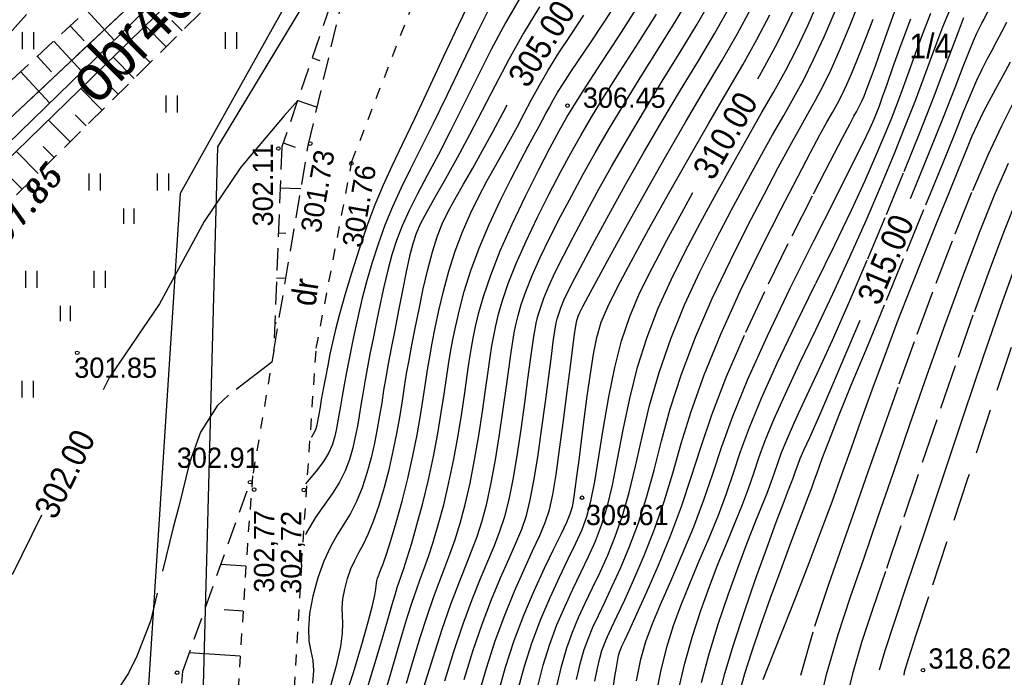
# Model space of a CAD drawing. Extents: x 4615668 to 9294084, y 5331114 to 10688993.
# Tile 151 of 181: x 4655969 to 4656013, y 5335622 to 5335651. Entities that reach past the tile are written whole.
import ezdxf
from ezdxf.enums import TextEntityAlignment as Align

# ---------------------------------------------------------------- set-up
doc = ezdxf.new("R2010")
doc.units = 0
doc.header["$MEASUREMENT"] = 0
for name, pattern in [('CHODNIK', [2, 1.5, -0.5]), ('DROGA', [1, 0.5, -0.5]), ('GEN7', [13.75, 9.75, -1.5, 1, -1.5]), ('KONTUR', [1.5, 1, -0.5]), ('SKARPA1', [1.5, 1, -0.5]), ('WARSTWICA', [3, 2, -1])]:
    doc.linetypes.add(name, pattern=pattern)
for name, color, linetype in [('1', 7, 'Continuous'), ('16', 7, 'Continuous'), ('17', 7, 'Continuous'), ('18', 7, 'Continuous'), ('2', 7, 'Continuous'), ('38', 7, 'Continuous'), ('45', 7, 'Continuous'), ('47', 7, 'Continuous'), ('5', 7, 'Continuous'), ('50', 7, 'Continuous'), ('51', 7, 'Continuous'), ('52', 7, 'Continuous'), ('57', 7, 'Continuous'), ('7', 4, 'GEN7')]:
    doc.layers.add(name, color=color, linetype=linetype)
doc.styles.add('ITALICT', font='ITALICT', dxfattribs={"height": 0.2})
doc.styles.add('txt', font='TXT', dxfattribs={"height": 0.2})

# ---------------------------------------------------------------- blocks, each defined once
blk = doc.blocks.new('DR')
at = {"layer": '18', "color": 6, "linetype": 'Continuous', "style": 'txt', "width": 0.909091}
blk.add_text('dr', height=1.1, rotation=0.0001, dxfattribs=at).set_placement((0, -0.001), align=Align.MIDDLE)
blk = doc.blocks.new('WYS')
at = {"layer": '52', "color": 67, "linetype": 'Continuous'}
blk.add_circle((0, 0), 0.08, dxfattribs=at)
blk = doc.blocks.new('TR')
at = {"layer": '47', "color": 3, "linetype": 'Continuous'}
for p, q in [((-0.25, -0.375), (-0.25, 0.375)), ((0.25, -0.375), (0.25, 0.375))]:
    blk.add_line(p, q, dxfattribs=at)
blk = doc.blocks.new('LAKI')
at = {"layer": '47', "color": 3, "linetype": 'Continuous'}
for p, q in [((-1.768, 1.143), (-1.768, 1.893)), ((-1.268, 1.143), (-1.268, 1.893)), ((1.268, 1.143), (1.268, 1.893)), ((1.768, 1.143), (1.768, 1.893)), ((-0.225, -0.338), (-0.225, 0.338)), ((0.225, -0.338), (0.225, 0.338))]:
    blk.add_line(p, q, dxfattribs=at)

msp = doc.modelspace()

# ---------------------------------------------------------------- linework, layer by layer
at = {"layer": '1', "color": 2, "linetype": 'Continuous'}
msp.add_lwpolyline([(4655900.405, 5335674.77), (4655898.546, 5335672.021), (4655923.037, 5335652.224), (4655931.497, 5335645.555), (4655948.087, 5335627.595), (4655968.439, 5335646.719), (4655991.829, 5335668.697), (4655996.317, 5335672.915), (4655999.432, 5335675.248), (4656017.027, 5335688.425), (4656020.057, 5335688.905)], dxfattribs=at)
at = {"layer": '16', "color": 7, "linetype": 'CHODNIK'}
msp.add_lwpolyline([(4655959.77, 5335608.902), (4655953.327, 5335615.845), (4655951.667, 5335619.885), (4655951.457, 5335624.715), (4655952.087, 5335629.415), (4655952.557, 5335631.455), (4655953.337, 5335632.775), (4655962.597, 5335643.825), (4655968.447, 5335650.475), (4655981.547, 5335664.975), (4655991.327, 5335675.425)], dxfattribs=at)
at = {"layer": '17', "color": 97, "linetype": 'DROGA'}
for points in [[(4655981.673, 5335627.164), (4655982.325, 5335636.773), (4655983.91, 5335645.072), (4655988.058, 5335655.796), (4655993.65, 5335662.853), (4655998.993, 5335668.191)], [(4655980.435, 5335636.652), (4655979.498, 5335631.104), (4655979.266, 5335628.091)], [(4655979.266, 5335628.091), (4655978.834, 5335621.373), (4655978.529, 5335612.524), (4655978.494, 5335611.984), (4655979.159, 5335610.565)], [(4655981.673, 5335627.164), (4655981.229, 5335619.842), (4655981.462, 5335614.951), (4655981.872, 5335610.414)]]:
    msp.add_lwpolyline(points, dxfattribs=at)
at = {"layer": '2', "color": 5, "linetype": 'Continuous'}
msp.add_line((4655968.439, 5335646.719), (4655991.829, 5335668.697), dxfattribs=at)
msp.add_lwpolyline([(4655987.052, 5335563.025), (4655983.093, 5335572.394), (4655976.982, 5335609.555), (4655977.958, 5335645.711), (4655991.829, 5335668.697)], dxfattribs=at)
at = {"layer": '38', "color": 97, "linetype": 'Continuous'}
for points in [[(4655994.337, 5335672.985), (4655996.197, 5335671.045), (4655983.887, 5335657.285), (4655976.284, 5335643.64)], [(4655976.284, 5335643.64), (4655973.977, 5335608.025), (4655976.517, 5335593.615), (4655980.569, 5335570.868), (4655983.359, 5335563.282), (4656002.339, 5335516.944)]]:
    msp.add_lwpolyline(points, dxfattribs=at)
at = {"layer": '45', "color": 219, "linetype": 'Continuous'}
for points in [[(4656010.755, 5335687.177), (4655994.671, 5335672.223), (4655982.069, 5335658.951), (4655965.228, 5335642.57), (4655960.968, 5335635.171), (4655959.427, 5335626.303), (4655956.343, 5335619.976), (4655955.011, 5335615.505)], [(4656011.019, 5335686.74), (4655995.023, 5335671.867), (4655982.425, 5335658.599), (4655965.626, 5335642.26), (4655961.446, 5335634.999), (4655959.907, 5335626.147), (4655956.811, 5335619.794), (4655955.503, 5335615.402)]]:
    msp.add_lwpolyline(points, dxfattribs=at)
at = {"layer": '50', "color": 216, "linetype": 'Continuous'}
msp.add_line((4655970.12, 5335629.356), (4655968.817, 5335626.71), dxfattribs=at)
at = {"layer": '50', "color": 7, "linetype": 'Continuous'}
for points in [[(4656001.952, 5335648.745), (4656002.266, 5335649.296), (4656002.827, 5335650.34), (4656003.358, 5335651.414), (4656003.87, 5335652.534), (4656004.365, 5335653.675), (4656004.841, 5335654.775), (4656005.302, 5335655.804), (4656005.77, 5335656.782), (4656006.278, 5335657.776), (4656006.878, 5335658.915), (4656007.596, 5335660.272), (4656008.421, 5335661.843), (4656009.303, 5335663.539), (4656010.14, 5335665.151), (4656010.847, 5335666.508), (4656011.377, 5335667.515), (4656011.729, 5335668.162), (4656011.966, 5335668.575), (4656011.971, 5335668.584)], [(4656008.738, 5335643.423), (4656008.777, 5335643.519), (4656009.577, 5335645.495), (4656010.222, 5335647.115), (4656010.71, 5335648.36), (4656011.072, 5335649.288), (4656011.338, 5335649.959), (4656011.534, 5335650.432), (4656011.684, 5335650.765), (4656011.802, 5335651.008), (4656011.904, 5335651.204), (4656012, 5335651.389), (4656012.099, 5335651.583), (4656012.208, 5335651.798), (4656012.337, 5335652.05), (4656012.501, 5335652.364), (4656012.722, 5335652.776), (4656013.033, 5335653.338)], [(4655982.96, 5335621.73), (4655983.247, 5335622.736), (4655983.42, 5335623.526), (4655983.497, 5335624.115), (4655983.508, 5335624.548), (4655983.488, 5335624.896), (4655983.482, 5335625.244), (4655983.513, 5335625.636), (4655983.591, 5335626.076), (4655983.714, 5335626.537), (4655983.865, 5335626.967), (4655984.035, 5335627.349), (4655984.22, 5335627.7), (4655984.42, 5335628.065), (4655984.637, 5335628.517), (4655984.871, 5335629.092), (4655985.114, 5335629.796), (4655985.354, 5335630.598), (4655985.574, 5335631.439), (4655985.765, 5335632.269), (4655985.921, 5335633.055), (4655986.047, 5335633.78), (4655986.152, 5335634.442), (4655986.247, 5335635.054), (4655986.342, 5335635.642), (4655986.448, 5335636.243), (4655986.572, 5335636.909), (4655986.72, 5335637.668), (4655986.892, 5335638.514), (4655987.083, 5335639.409), (4655987.283, 5335640.274), (4655987.487, 5335641.053), (4655987.697, 5335641.722), (4655987.923, 5335642.296), (4655988.185, 5335642.841), (4655988.497, 5335643.415), (4655988.864, 5335644.055), (4655989.278, 5335644.777), (4655989.719, 5335645.559), (4655990.169, 5335646.384), (4655990.625, 5335647.245), (4655990.805, 5335647.585)], [(4655991.259, 5335621.466), (4655991.576, 5335622.653), (4655991.921, 5335623.722), (4655992.304, 5335624.732), (4655992.714, 5335625.695), (4655993.131, 5335626.599), (4655993.526, 5335627.416), (4655993.864, 5335628.111), (4655994.137, 5335628.716), (4655994.353, 5335629.302), (4655994.531, 5335629.974), (4655994.702, 5335630.85), (4655994.884, 5335631.956), (4655995.089, 5335633.246), (4655995.323, 5335634.615), (4655995.587, 5335635.922), (4655995.891, 5335637.107), (4655996.253, 5335638.179), (4655996.696, 5335639.211), (4655997.246, 5335640.323), (4655997.906, 5335641.569), (4655998.656, 5335642.945), (4655999.066, 5335643.685)], [(4656000.201, 5335621.234), (4656000.481, 5335622.317), (4656000.867, 5335623.601), (4656001.336, 5335625.034), (4656001.848, 5335626.511), (4656002.345, 5335627.895), (4656002.768, 5335629.039), (4656003.091, 5335629.897), (4656003.315, 5335630.479), (4656003.457, 5335630.847), (4656003.546, 5335631.088), (4656003.608, 5335631.267), (4656003.664, 5335631.434), (4656003.733, 5335631.625), (4656003.834, 5335631.871), (4656003.995, 5335632.237), (4656004.254, 5335632.814), (4656004.653, 5335633.714), (4656005.234, 5335635.053), (4656005.996, 5335636.837), (4656006.495, 5335638.02)]]:
    msp.add_lwpolyline(points, dxfattribs=at)
at = {"layer": '50', "color": 245, "linetype": 'WARSTWICA'}
for points in [[(4655987.111, 5335621.712), (4655987.518, 5335623.029), (4655987.928, 5335624.291), (4655988.313, 5335625.401), (4655988.658, 5335626.324), (4655988.96, 5335627.083), (4655989.229, 5335627.755), (4655989.471, 5335628.407), (4655989.694, 5335629.1), (4655989.904, 5335629.882), (4655990.103, 5335630.789), (4655990.294, 5335631.819), (4655990.473, 5335632.935), (4655990.638, 5335634.062), (4655990.78, 5335635.087), (4655990.896, 5335635.939), (4655990.988, 5335636.591), (4655991.061, 5335637.068), (4655991.126, 5335637.451), (4655991.199, 5335637.815), (4655991.295, 5335638.22), (4655991.433, 5335638.707), (4655991.636, 5335639.297), (4655991.918, 5335639.998), (4655992.279, 5335640.802), (4655992.71, 5335641.688), (4655993.183, 5335642.616), (4655993.678, 5335643.557), (4655994.188, 5335644.499), (4655994.721, 5335645.455), (4655995.31, 5335646.469), (4655995.976, 5335647.574), (4655996.721, 5335648.775), (4655997.519, 5335650.049), (4655998.307, 5335651.32), (4655999.028, 5335652.522)], [(4655992.243, 5335651.941), (4655991.54, 5335650.766), (4655990.884, 5335649.595), (4655990.277, 5335648.447), (4655989.703, 5335647.333), (4655989.141, 5335646.256), (4655988.591, 5335645.236), (4655988.071, 5335644.303), (4655987.608, 5335643.491), (4655987.235, 5335642.832), (4655986.956, 5335642.308), (4655986.759, 5335641.864), (4655986.613, 5335641.415), (4655986.476, 5335640.861), (4655986.327, 5335640.164), (4655986.16, 5335639.34), (4655985.982, 5335638.447), (4655985.811, 5335637.576), (4655985.658, 5335636.782), (4655985.527, 5335636.085), (4655985.417, 5335635.471), (4655985.321, 5335634.903), (4655985.233, 5335634.348), (4655985.142, 5335633.783), (4655985.039, 5335633.189), (4655984.915, 5335632.56), (4655984.762, 5335631.899), (4655984.576, 5335631.225), (4655984.359, 5335630.567), (4655984.113, 5335629.964), (4655983.843, 5335629.43), (4655983.555, 5335628.951), (4655983.255, 5335628.482), (4655982.953, 5335627.95), (4655982.66, 5335627.311), (4655982.393, 5335626.567), (4655982.175, 5335625.76), (4655982.032, 5335624.984), (4655981.977, 5335624.307), (4655982.003, 5335623.757), (4655982.084, 5335623.314), (4655982.167, 5335622.905), (4655982.203, 5335622.455), (4655982.153, 5335621.902)], [(4655992.127, 5335621.568), (4655992.41, 5335622.69), (4655992.703, 5335623.632), (4655993.022, 5335624.485), (4655993.367, 5335625.292), (4655993.726, 5335626.071), (4655994.085, 5335626.816), (4655994.422, 5335627.516), (4655994.728, 5335628.197), (4655995.004, 5335628.906), (4655995.253, 5335629.712), (4655995.486, 5335630.686), (4655995.719, 5335631.84), (4655995.97, 5335633.145), (4655996.258, 5335634.536), (4655996.606, 5335635.924), (4655997.026, 5335637.266), (4655997.522, 5335638.552), (4655998.092, 5335639.805), (4655998.725, 5335641.071), (4655999.407, 5335642.362), (4656000.113, 5335643.664), (4656000.815, 5335644.937), (4656001.482, 5335646.12), (4656002.097, 5335647.191), (4656002.658, 5335648.166), (4656003.177, 5335649.098), (4656003.679, 5335650.073), (4656004.18, 5335651.132), (4656004.68, 5335652.272)], [(4655993.894, 5335622.064), (4655994.068, 5335622.815), (4655994.237, 5335623.397), (4655994.418, 5335623.896), (4655994.623, 5335624.38), (4655994.863, 5335624.901), (4655995.147, 5335625.499), (4655995.481, 5335626.204), (4655995.855, 5335627.028), (4655996.252, 5335627.968), (4655996.644, 5335629.013), (4655997.004, 5335630.145), (4655997.337, 5335631.359), (4655997.671, 5335632.664), (4655998.055, 5335634.077), (4655998.551, 5335635.617), (4655999.179, 5335637.268), (4655999.922, 5335638.981), (4656000.728, 5335640.674), (4656001.518, 5335642.246), (4656002.238, 5335643.629), (4656002.858, 5335644.793), (4656003.373, 5335645.743), (4656003.805, 5335646.519), (4656004.177, 5335647.177), (4656004.517, 5335647.784), (4656004.854, 5335648.421), (4656005.219, 5335649.18), (4656005.625, 5335650.102), (4656006.069, 5335651.173), (4656006.525, 5335652.321)], [(4655995.509, 5335621.571), (4655995.599, 5335622.185), (4655995.661, 5335622.59), (4655995.705, 5335622.86), (4655995.74, 5335623.042), (4655995.77, 5335623.173), (4655995.802, 5335623.278), (4655995.841, 5335623.381), (4655995.908, 5335623.533), (4655996.032, 5335623.8), (4655996.245, 5335624.256), (4655996.578, 5335624.972), (4655997.02, 5335625.947), (4655997.537, 5335627.131), (4655998.071, 5335628.432), (4655998.558, 5335629.743), (4655998.991, 5335631.039), (4655999.413, 5335632.364), (4655999.902, 5335633.814), (4656000.56, 5335635.517), (4656001.413, 5335637.484), (4656002.417, 5335639.625), (4656003.47, 5335641.759), (4656004.421, 5335643.634), (4656005.179, 5335645.102), (4656005.708, 5335646.117), (4656006.03, 5335646.728), (4656006.218, 5335647.076), (4656006.329, 5335647.278), (4656006.41, 5335647.424), (4656006.487, 5335647.57), (4656006.571, 5335647.745), (4656006.67, 5335647.975), (4656006.796, 5335648.292), (4656006.959, 5335648.728), (4656007.174, 5335649.321), (4656007.446, 5335650.085), (4656007.774, 5335651.003), (4656008.146, 5335652.024)], [(4655988.895, 5335622.058), (4655989.289, 5335623.32), (4655989.703, 5335624.522), (4655990.12, 5335625.616), (4655990.52, 5335626.58), (4655990.885, 5335627.407), (4655991.198, 5335628.113), (4655991.455, 5335628.738), (4655991.663, 5335629.349), (4655991.837, 5335630.033), (4655992, 5335630.886), (4655992.167, 5335631.935), (4655992.338, 5335633.137), (4655992.506, 5335634.384), (4655992.654, 5335635.511), (4655992.772, 5335636.413), (4655992.857, 5335637.05), (4655992.913, 5335637.449), (4655992.953, 5335637.703), (4655992.99, 5335637.894), (4655993.035, 5335638.081), (4655993.099, 5335638.303), (4655993.194, 5335638.571), (4655993.333, 5335638.904), (4655993.532, 5335639.329), (4655993.812, 5335639.882), (4655994.197, 5335640.614), (4655994.703, 5335641.554), (4655995.329, 5335642.7), (4655996.06, 5335644.016), (4655996.859, 5335645.422), (4655997.689, 5335646.845), (4655998.514, 5335648.227), (4655999.304, 5335649.534), (4656000.034, 5335650.761), (4656000.688, 5335651.916)], [(4655990.392, 5335621.376), (4655990.738, 5335622.612), (4655991.124, 5335623.786), (4655991.554, 5335624.921), (4655992.012, 5335626.002), (4655992.468, 5335626.998), (4655992.883, 5335627.862), (4655993.217, 5335628.543), (4655993.459, 5335629.046), (4655993.614, 5335629.415), (4655993.708, 5335629.724), (4655993.775, 5335630.067), (4655993.838, 5335630.505), (4655993.912, 5335631.078), (4655994.004, 5335631.797), (4655994.112, 5335632.657), (4655994.235, 5335633.623), (4655994.368, 5335634.638), (4655994.506, 5335635.628), (4655994.644, 5335636.506), (4655994.796, 5335637.255), (4655994.993, 5335637.923), (4655995.28, 5335638.615), (4655995.716, 5335639.49), (4655996.325, 5335640.631), (4655997.096, 5335642.039), (4655997.98, 5335643.633), (4655998.892, 5335645.25), (4655999.768, 5335646.773), (4656000.567, 5335648.141), (4656001.274, 5335649.354), (4656001.905, 5335650.482), (4656002.476, 5335651.581)], [(4655997.388, 5335621.167), (4655997.64, 5335622.42), (4655997.907, 5335623.499), (4655998.201, 5335624.46), (4655998.535, 5335625.378), (4655998.921, 5335626.327), (4655999.346, 5335627.322), (4655999.783, 5335628.348), (4656000.197, 5335629.363), (4656000.554, 5335630.321), (4656000.868, 5335631.241), (4656001.185, 5335632.187), (4656001.572, 5335633.256), (4656002.107, 5335634.557), (4656002.804, 5335636.103), (4656003.633, 5335637.839), (4656004.519, 5335639.647), (4656005.363, 5335641.369), (4656006.105, 5335642.91), (4656006.715, 5335644.223), (4656007.198, 5335645.313), (4656007.583, 5335646.222), (4656007.897, 5335647.001), (4656008.168, 5335647.702), (4656008.42, 5335648.379), (4656008.675, 5335649.085), (4656008.953, 5335649.858), (4656009.269, 5335650.714), (4656009.634, 5335651.652)], [(4655999.448, 5335621.919), (4655999.788, 5335623.194), (4656000.19, 5335624.51), (4656000.628, 5335625.816), (4656001.07, 5335627.044), (4656001.48, 5335628.122), (4656001.836, 5335629.024), (4656002.131, 5335629.753), (4656002.364, 5335630.336), (4656002.543, 5335630.816), (4656002.69, 5335631.242), (4656002.832, 5335631.667), (4656003.004, 5335632.147), (4656003.246, 5335632.739), (4656003.583, 5335633.492), (4656004.029, 5335634.452), (4656004.589, 5335635.654), (4656005.26, 5335637.125), (4656006.021, 5335638.842), (4656006.839, 5335640.739), (4656007.668, 5335642.714), (4656008.453, 5335644.628), (4656009.155, 5335646.379), (4656009.749, 5335647.897), (4656010.225, 5335649.146), (4656010.593, 5335650.127), (4656010.874, 5335650.876), (4656011.109, 5335651.464)], [(4656001.157, 5335621.573), (4656001.371, 5335622.32), (4656001.681, 5335623.286), (4656002.073, 5335624.433), (4656002.516, 5335625.679), (4656002.963, 5335626.91), (4656003.367, 5335628.003), (4656003.706, 5335628.907), (4656003.974, 5335629.613), (4656004.181, 5335630.152), (4656004.341, 5335630.575), (4656004.47, 5335630.924), (4656004.582, 5335631.233), (4656004.69, 5335631.537), (4656004.809, 5335631.868), (4656004.966, 5335632.292), (4656005.203, 5335632.901), (4656005.565, 5335633.807), (4656006.102, 5335635.124), (4656006.815, 5335636.856), (4656007.663, 5335638.906), (4656008.566, 5335641.09), (4656009.413, 5335643.147), (4656010.133, 5335644.909), (4656010.695, 5335646.297), (4656011.109, 5335647.323), (4656011.426, 5335648.087), (4656011.686, 5335648.679), (4656011.918, 5335649.168), (4656012.141, 5335649.604), (4656012.357, 5335650.01), (4656012.571, 5335650.408), (4656012.786, 5335650.819), (4656013.012, 5335651.259)], [(4656003.267, 5335619.838), (4656003.858, 5335622.247), (4656004.487, 5335624.423), (4656005.098, 5335626.289), (4656005.69, 5335627.976), (4656006.271, 5335629.62), (4656006.868, 5335631.321), (4656007.513, 5335633.164), (4656008.229, 5335635.189), (4656009.028, 5335637.399), (4656009.871, 5335639.669), (4656010.711, 5335641.846), (4656011.495, 5335643.783), (4656012.185, 5335645.369), (4656012.786, 5335646.644), (4656013.316, 5335647.69)], [(4656013.478, 5335643.436), (4656012.897, 5335641.991), (4656012.239, 5335640.255), (4656011.508, 5335638.24), (4656010.72, 5335635.993), (4656009.895, 5335633.59), (4656009.075, 5335631.169), (4656008.302, 5335628.883), (4656007.614, 5335626.856), (4656007.037, 5335625.16), (4656006.556, 5335623.694), (4656006.153, 5335622.314), (4656006.041, 5335621.823)], [(4656013.21, 5335636.798), (4656012.278, 5335634.016), (4656011.282, 5335631.017), (4656010.333, 5335628.147), (4656009.538, 5335625.736), (4656008.976, 5335624.031), (4656008.626, 5335622.965), (4656008.447, 5335622.38), (4656008.435, 5335622.245)], [(4655980.352, 5335636.159), (4655978.431, 5335634.686), (4655977.922, 5335634.211), (4655977.177, 5335633.042), (4655976.688, 5335631.675), (4655976.212, 5335629.744), (4655975.964, 5335628.808), (4655974.953, 5335624.651), (4655974.359, 5335623.087), (4655973.985, 5335622.339), (4655973.291, 5335621.273), (4655972.093, 5335619.894), (4655971.442, 5335619.275), (4655970.394, 5335618.43), (4655969.835, 5335618.023)]]:
    msp.add_lwpolyline(points, dxfattribs=at)
at = {"layer": '50', "color": 216, "linetype": 'Continuous'}
for points in [[(4655991.367, 5335652.339), (4655990.735, 5335651.229), (4655990.104, 5335650.035), (4655989.48, 5335648.8), (4655988.874, 5335647.578), (4655988.294, 5335646.429), (4655987.752, 5335645.382), (4655987.258, 5335644.449), (4655986.821, 5335643.623), (4655986.45, 5335642.885), (4655986.144, 5335642.208), (4655985.894, 5335641.562), (4655985.687, 5335640.915), (4655985.502, 5335640.232), (4655985.328, 5335639.504), (4655985.161, 5335638.739), (4655985, 5335637.961), (4655984.849, 5335637.208), (4655984.713, 5335636.504), (4655984.592, 5335635.86), (4655984.486, 5335635.276), (4655984.394, 5335634.743), (4655984.313, 5335634.248), (4655984.236, 5335633.775), (4655984.155, 5335633.31), (4655984.062, 5335632.835), (4655983.946, 5335632.343), (4655983.796, 5335631.836), (4655983.604, 5335631.325), (4655983.358, 5335630.828), (4655983.057, 5335630.344), (4655982.702, 5335629.847), (4655982.306, 5335629.285), (4655981.888, 5335628.582), (4655981.841, 5335628.481)], [(4655989.188, 5335652.297), (4655988.627, 5335651.111), (4655987.985, 5335649.731), (4655987.313, 5335648.288), (4655986.685, 5335646.959), (4655986.139, 5335645.818), (4655985.681, 5335644.863), (4655985.293, 5335644.015), (4655984.933, 5335643.147), (4655984.58, 5335642.197), (4655984.23, 5335641.165), (4655983.895, 5335640.108), (4655983.601, 5335639.129), (4655983.363, 5335638.288), (4655983.181, 5335637.598), (4655983.045, 5335637.029), (4655982.934, 5335636.512), (4655982.833, 5335635.999), (4655982.734, 5335635.474), (4655982.638, 5335634.951), (4655982.551, 5335634.473), (4655982.479, 5335634.072), (4655982.424, 5335633.76), (4655982.384, 5335633.53), (4655982.349, 5335633.351), (4655982.307, 5335633.192), (4655982.238, 5335633.025), (4655982.113, 5335632.825), (4655982.105, 5335632.816)], [(4655984.638, 5335621.795), (4655984.992, 5335622.956), (4655985.287, 5335623.96), (4655985.521, 5335624.771), (4655985.698, 5335625.382), (4655985.829, 5335625.82), (4655985.928, 5335626.137), (4655986.014, 5335626.393), (4655986.104, 5335626.652), (4655986.216, 5335626.984), (4655986.368, 5335627.458), (4655986.566, 5335628.107), (4655986.802, 5335628.93), (4655987.059, 5335629.89), (4655987.31, 5335630.923), (4655987.536, 5335631.97), (4655987.727, 5335632.979), (4655987.881, 5335633.911), (4655988.007, 5335634.735), (4655988.112, 5335635.444), (4655988.206, 5335636.053), (4655988.298, 5335636.602), (4655988.4, 5335637.158), (4655988.524, 5335637.771), (4655988.685, 5335638.478), (4655988.9, 5335639.296), (4655989.19, 5335640.217), (4655989.562, 5335641.221), (4655990.005, 5335642.272), (4655990.491, 5335643.313), (4655990.969, 5335644.273), (4655991.396, 5335645.094), (4655991.747, 5335645.748), (4655992.015, 5335646.238), (4655992.22, 5335646.611), (4655992.385, 5335646.917), (4655992.533, 5335647.196), (4655992.683, 5335647.479), (4655992.85, 5335647.783), (4655993.05, 5335648.124), (4655993.299, 5335648.521), (4655993.613, 5335649), (4655994.014, 5335649.598), (4655994.511, 5335650.338), (4655995.097, 5335651.215), (4655995.744, 5335652.196)], [(4655988.039, 5335622.002), (4655988.444, 5335623.3), (4655988.856, 5335624.524), (4655989.255, 5335625.612), (4655989.623, 5335626.538), (4655989.953, 5335627.321), (4655990.241, 5335628.004), (4655990.488, 5335628.644), (4655990.701, 5335629.303), (4655990.891, 5335630.047), (4655991.072, 5335630.942), (4655991.25, 5335631.995), (4655991.424, 5335633.16), (4655991.588, 5335634.341), (4655991.731, 5335635.4), (4655991.845, 5335636.254), (4655991.93, 5335636.876), (4655991.993, 5335637.3), (4655992.046, 5335637.613), (4655992.102, 5335637.891), (4655992.176, 5335638.193), (4655992.283, 5335638.556), (4655992.439, 5335638.996), (4655992.656, 5335639.523), (4655992.944, 5335640.147), (4655993.306, 5335640.874), (4655993.739, 5335641.71), (4655994.243, 5335642.654), (4655994.815, 5335643.702), (4655995.452, 5335644.844), (4655996.152, 5335646.061), (4655996.907, 5335647.333), (4655997.697, 5335648.63), (4655998.492, 5335649.921), (4655999.245, 5335651.164), (4655999.923, 5335652.333)], [(4655986.329, 5335621.891), (4655986.63, 5335622.9), (4655986.945, 5335623.927), (4655987.252, 5335624.878), (4655987.538, 5335625.707), (4655987.798, 5335626.41), (4655988.037, 5335627.026), (4655988.265, 5335627.628), (4655988.492, 5335628.273), (4655988.718, 5335629.003), (4655988.943, 5335629.838), (4655989.161, 5335630.781), (4655989.364, 5335631.814), (4655989.549, 5335632.894), (4655989.711, 5335633.959), (4655989.849, 5335634.923), (4655989.962, 5335635.735), (4655990.055, 5335636.379), (4655990.135, 5335636.884), (4655990.212, 5335637.325), (4655990.302, 5335637.771), (4655990.423, 5335638.282), (4655990.597, 5335638.899), (4655990.853, 5335639.648), (4655991.205, 5335640.531), (4655991.648, 5335641.527), (4655992.158, 5335642.588), (4655992.682, 5335643.628), (4655993.181, 5335644.585), (4655993.64, 5335645.441), (4655994.079, 5335646.224), (4655994.561, 5335647.04), (4655995.14, 5335647.976), (4655995.837, 5335649.074), (4655996.634, 5335650.322), (4655997.447, 5335651.608)], [(4655989.525, 5335621.309), (4655989.884, 5335622.558), (4655990.278, 5335623.769), (4655990.702, 5335624.92), (4655991.138, 5335625.985), (4655991.56, 5335626.941), (4655991.942, 5335627.766), (4655992.257, 5335628.447), (4655992.5, 5335629.03), (4655992.683, 5335629.601), (4655992.833, 5335630.271), (4655992.981, 5335631.161), (4655993.14, 5335632.28), (4655993.311, 5335633.559), (4655993.479, 5335634.852), (4655993.623, 5335635.973), (4655993.732, 5335636.823), (4655993.803, 5335637.376), (4655993.844, 5335637.681), (4655993.868, 5335637.84), (4655993.884, 5335637.93), (4655993.903, 5335638.004), (4655993.93, 5335638.091), (4655993.971, 5335638.2), (4655994.044, 5335638.361), (4655994.177, 5335638.625), (4655994.412, 5335639.068), (4655994.798, 5335639.784), (4655995.358, 5335640.813), (4655996.084, 5335642.135), (4655996.938, 5335643.671), (4655997.844, 5335645.271), (4655998.741, 5335646.82), (4655999.583, 5335648.248), (4656000.345, 5335649.533), (4656001.027, 5335650.717), (4656001.634, 5335651.84)], [(4655992.972, 5335621.576), (4655993.217, 5335622.638), (4655993.456, 5335623.457), (4655993.707, 5335624.155), (4655993.981, 5335624.805), (4655994.28, 5335625.455), (4655994.601, 5335626.127), (4655994.937, 5335626.83), (4655995.279, 5335627.581), (4655995.615, 5335628.403), (4655995.937, 5335629.321), (4655996.234, 5335630.363), (4655996.516, 5335631.536), (4655996.806, 5335632.833), (4655997.14, 5335634.23), (4655997.558, 5335635.694), (4655998.077, 5335637.192), (4655998.691, 5335638.693), (4655999.374, 5335640.165), (4656000.081, 5335641.58), (4656000.778, 5335642.913), (4656001.439, 5335644.145), (4656002.049, 5335645.258), (4656002.6, 5335646.243), (4656003.097, 5335647.115), (4656003.552, 5335647.915), (4656003.986, 5335648.71), (4656004.427, 5335649.591), (4656004.892, 5335650.605), (4656005.378, 5335651.743)], [(4655998.414, 5335621.522), (4655998.71, 5335622.787), (4655999.043, 5335623.986), (4655999.408, 5335625.121), (4655999.796, 5335626.193), (4656000.192, 5335627.204), (4656000.582, 5335628.151), (4656000.947, 5335629.027), (4656001.271, 5335629.826), (4656001.54, 5335630.545), (4656001.771, 5335631.218), (4656001.999, 5335631.901), (4656002.275, 5335632.669), (4656002.659, 5335633.606), (4656003.17, 5335634.748), (4656003.804, 5335636.089), (4656004.526, 5335637.593), (4656005.285, 5335639.193), (4656006.04, 5335640.827), (4656006.758, 5335642.44), (4656007.418, 5335643.977), (4656008.005, 5335645.394), (4656008.515, 5335646.663), (4656008.948, 5335647.773), (4656009.313, 5335648.735), (4656009.623, 5335649.576), (4656009.901, 5335650.333), (4656010.174, 5335651.05), (4656010.476, 5335651.783)], [(4655994.706, 5335621.978), (4655994.819, 5335622.561), (4655994.921, 5335623), (4655995.021, 5335623.342), (4655995.131, 5335623.643), (4655995.268, 5335623.962), (4655995.451, 5335624.356), (4655995.7, 5335624.885), (4655996.033, 5335625.597), (4655996.442, 5335626.498), (4655996.899, 5335627.562), (4655997.363, 5335628.737), (4655997.786, 5335629.959), (4655998.169, 5335631.216), (4655998.547, 5335632.533), (4655998.984, 5335633.966), (4655999.564, 5335635.591), (4656000.307, 5335637.402), (4656001.182, 5335639.33), (4656002.112, 5335641.243), (4656002.982, 5335642.964), (4656003.72, 5335644.387), (4656004.292, 5335645.473), (4656004.71, 5335646.251), (4656005.018, 5335646.811), (4656005.26, 5335647.239), (4656005.47, 5335647.615), (4656005.677, 5335648.009), (4656005.902, 5335648.479), (4656006.156, 5335649.059), (4656006.442, 5335649.756), (4656006.751, 5335650.548), (4656007.067, 5335651.384)], [(4655996.557, 5335621.993), (4655996.754, 5335622.955), (4655996.974, 5335623.745), (4655997.253, 5335624.506), (4655997.626, 5335625.389), (4655998.083, 5335626.429), (4655998.591, 5335627.603), (4655999.097, 5335628.835), (4655999.545, 5335630.033), (4655999.944, 5335631.199), (4656000.346, 5335632.402), (4656000.834, 5335633.755), (4656001.507, 5335635.395), (4656002.375, 5335637.322), (4656003.387, 5335639.433), (4656004.432, 5335641.537), (4656005.364, 5335643.385), (4656006.099, 5335644.842), (4656006.611, 5335645.869), (4656006.926, 5335646.523), (4656007.115, 5335646.939), (4656007.239, 5335647.24), (4656007.352, 5335647.539), (4656007.494, 5335647.933), (4656007.694, 5335648.502), (4656007.969, 5335649.285), (4656008.323, 5335650.27), (4656008.743, 5335651.404)], [(4656013.168, 5335649.482), (4656012.832, 5335648.864), (4656012.509, 5335648.281), (4656012.21, 5335647.735), (4656011.942, 5335647.221), (4656011.702, 5335646.725), (4656011.463, 5335646.184), (4656011.19, 5335645.529), (4656010.849, 5335644.695), (4656010.416, 5335643.637), (4656009.903, 5335642.378), (4656009.332, 5335640.961), (4656008.732, 5335639.446), (4656008.132, 5335637.896), (4656007.555, 5335636.368), (4656007.018, 5335634.914), (4656006.531, 5335633.566), (4656006.093, 5335632.332), (4656005.673, 5335631.15), (4656005.237, 5335629.941), (4656004.754, 5335628.64), (4656004.21, 5335627.218), (4656003.645, 5335625.771), (4656003.114, 5335624.427), (4656002.672, 5335623.314), (4656002.359, 5335622.529), (4656002.166, 5335622.04)], [(4655981.5, 5335647.779), (4655980.898, 5335647.093), (4655978.967, 5335644.819), (4655977.338, 5335642.402), (4655975.358, 5335638.743), (4655973.126, 5335635.453), (4655972.861, 5335634.917)], [(4656004.698, 5335620.994), (4656005.005, 5335622.28), (4656005.521, 5335624.059), (4656006.067, 5335625.725), (4656006.652, 5335627.416), (4656007.286, 5335629.252), (4656007.971, 5335631.245), (4656008.704, 5335633.377), (4656009.474, 5335635.591), (4656010.268, 5335637.819), (4656011.055, 5335639.962), (4656011.804, 5335641.919), (4656012.486, 5335643.609), (4656013.086, 5335644.987)], [(4656013.423, 5335640.548), (4656012.749, 5335638.66), (4656011.965, 5335636.396), (4656011.086, 5335633.803), (4656010.178, 5335631.093), (4656009.318, 5335628.515), (4656008.576, 5335626.296), (4656008.006, 5335624.595), (4656007.591, 5335623.33), (4656007.339, 5335622.479)]]:
    msp.add_lwpolyline(points, dxfattribs=at)
at = {"layer": '50', "color": 17, "linetype": 'WARSTWICA'}
for points in [[(4655990.001, 5335651.831), (4655989.403, 5335650.642), (4655988.767, 5335649.333), (4655988.127, 5335647.998), (4655987.522, 5335646.755), (4655986.977, 5335645.657), (4655986.498, 5335644.707), (4655986.082, 5335643.863), (4655985.711, 5335643.052), (4655985.376, 5335642.231), (4655985.072, 5335641.389), (4655984.798, 5335640.538), (4655984.559, 5335639.715), (4655984.354, 5335638.939), (4655984.181, 5335638.218), (4655984.033, 5335637.548), (4655983.901, 5335636.91), (4655983.782, 5335636.296), (4655983.67, 5335635.705), (4655983.568, 5335635.148), (4655983.478, 5335634.64), (4655983.401, 5335634.192), (4655983.336, 5335633.802), (4655983.276, 5335633.456), (4655983.214, 5335633.132), (4655983.137, 5335632.809), (4655983.029, 5335632.473), (4655982.872, 5335632.115), (4655982.642, 5335631.734), (4655982.326, 5335631.317), (4655981.923, 5335630.834), (4655981.854, 5335630.747)], [(4655983.518, 5335620.967), (4655983.977, 5335622.369), (4655984.354, 5335623.619), (4655984.635, 5335624.621), (4655984.82, 5335625.343), (4655984.923, 5335625.803), (4655984.968, 5335626.064), (4655984.987, 5335626.22), (4655985, 5335626.335), (4655985.019, 5335626.443), (4655985.049, 5335626.557), (4655985.087, 5335626.665), (4655985.135, 5335626.783), (4655985.202, 5335626.943), (4655985.3, 5335627.199), (4655985.444, 5335627.62), (4655985.638, 5335628.235), (4655985.875, 5335629.037), (4655986.136, 5335629.982), (4655986.39, 5335630.987), (4655986.616, 5335631.985), (4655986.804, 5335632.928), (4655986.952, 5335633.783), (4655987.072, 5335634.543), (4655987.174, 5335635.212), (4655987.269, 5335635.814), (4655987.367, 5335636.39), (4655987.48, 5335636.998), (4655987.614, 5335637.68), (4655987.778, 5335638.451), (4655987.978, 5335639.302), (4655988.22, 5335640.193), (4655988.505, 5335641.084), (4655988.829, 5335641.944), (4655989.184, 5335642.755), (4655989.554, 5335643.512), (4655989.925, 5335644.215), (4655990.286, 5335644.867), (4655990.629, 5335645.476), (4655990.954, 5335646.057), (4655991.262, 5335646.623), (4655991.564, 5335647.192), (4655991.877, 5335647.784), (4655992.225, 5335648.42), (4655992.632, 5335649.119), (4655993.108, 5335649.886), (4655993.648, 5335650.711), (4655994.223, 5335651.566)]]:
    msp.add_lwpolyline(points, dxfattribs=at)
at = {"layer": '51', "color": 3, "linetype": 'Continuous'}
for p, q in [((4655972.13, 5335651.772), (4655973.34, 5335650.46)), ((4655971.395, 5335651.094), (4655972.009, 5335650.429)), ((4655975.655, 5335650.161), (4655974.721, 5335651.106)), ((4655976.366, 5335650.864), (4655975.902, 5335651.333)), ((4655970.66, 5335650.416), (4655971.906, 5335649.065)), ((4655969.925, 5335649.738), (4655970.557, 5335649.053)), ((4655974.944, 5335649.457), (4655974.474, 5335649.933)), ((4655974.234, 5335648.754), (4655973.287, 5335649.711)), ((4655982.151, 5335649.67), (4655982.488, 5335649.554)), ((4655969.19, 5335649.06), (4655970.472, 5335647.671)), ((4655973.523, 5335648.051), (4655973.046, 5335648.532)), ((4655972.812, 5335647.348), (4655971.853, 5335648.317)), ((4655981.5, 5335647.779), (4655982.367, 5335647.481)), ((4655972.101, 5335646.644), (4655971.618, 5335647.132)), ((4655971.39, 5335645.941), (4655970.419, 5335646.922)), ((4655980.849, 5335645.888), (4655981.387, 5335645.703)), ((4655969.968, 5335644.534), (4655968.986, 5335645.528)), ((4655970.679, 5335645.238), (4655970.191, 5335645.731)), ((4655969.257, 5335643.831), (4655968.763, 5335644.331)), ((4655980.718, 5335643.899), (4655981.647, 5335643.863)), ((4655980.64, 5335641.901), (4655980.976, 5335641.888)), ((4655980.562, 5335639.902), (4655980.978, 5335639.886)), ((4655980.484, 5335637.904), (4655980.564, 5335637.901)), ((4655979.202, 5335627.093), (4655978.084, 5335627.165)), ((4655979.073, 5335625.097), (4655978.23, 5335625.151)), ((4655978.945, 5335623.101), (4655976.69, 5335623.246))]:
    msp.add_line(p, q, dxfattribs=at)
at = {"layer": '51', "color": 3, "linetype": 'SKARPA1'}
for points in [[(4656011.557, 5335685.655), (4655996.197, 5335671.205), (4655984.647, 5335659.055), (4655967.057, 5335641.655), (4655962.737, 5335634.565), (4655961.937, 5335627.685), (4655957.207, 5335619.465), (4655955.517, 5335614.545)], [(4655954.387, 5335614.855), (4655955.807, 5335620.375), (4655958.517, 5335626.525), (4655959.437, 5335635.965), (4655963.287, 5335643.615), (4655979.277, 5335658.365), (4655994.165, 5335672.803)], [(4655984.429, 5335656.289), (4655980.789, 5335645.715), (4655980.435, 5335636.652)], [(4655980.435, 5335636.652), (4655981.969, 5335645.782), (4655984.429, 5335656.289)], [(4655975.071, 5335608.616), (4655975.625, 5335614.436), (4655976.4, 5335622.43), (4655979.386, 5335630.824)]]:
    msp.add_lwpolyline(points, dxfattribs=at)
at = {"layer": '57', "color": 245, "linetype": 'WARSTWICA'}
msp.add_lwpolyline([(4655985.399, 5335621.531), (4655985.664, 5335622.433), (4655985.918, 5335623.305), (4655986.158, 5335624.122), (4655986.383, 5335624.859), (4655986.587, 5335625.497), (4655986.773, 5335626.04), (4655986.947, 5335626.52), (4655987.121, 5335626.989), (4655987.31, 5335627.52), (4655987.519, 5335628.159), (4655987.749, 5335628.927), (4655987.99, 5335629.819), (4655988.224, 5335630.805), (4655988.44, 5335631.844), (4655988.63, 5335632.891), (4655988.79, 5335633.892), (4655988.922, 5335634.792), (4655989.032, 5335635.557), (4655989.126, 5335636.187), (4655989.212, 5335636.716), (4655989.301, 5335637.212), (4655989.408, 5335637.741), (4655989.555, 5335638.36), (4655989.768, 5335639.112), (4655990.079, 5335640.023), (4655990.505, 5335641.094), (4655991.033, 5335642.287), (4655991.625, 5335643.525), (4655992.202, 5335644.678), (4655992.705, 5335645.653), (4655993.115, 5335646.423), (4655993.46, 5335647.035), (4655993.84, 5335647.657), (4655994.336, 5335648.429), (4655994.988, 5335649.428), (4655995.785, 5335650.652), (4655996.621, 5335651.953)], dxfattribs=at)
at = {"layer": '7', "color": 245, "linetype": 'KONTUR'}
msp.add_line((4655968.439, 5335646.719), (4655988.619, 5335665.681), dxfattribs=at)

# ---------------------------------------------------------------- block references
at = {"layer": '18', "color": 6, "linetype": 'Continuous', "xscale": 0.9999998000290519, "yscale": 0.9999998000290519, "rotation": 81.69142550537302}
msp.add_blockref('DR', (4655981.799, 5335639.267), dxfattribs=at)
at = {"layer": '47', "color": 3, "linetype": 'Continuous'}
for name, p in [('TR', (4655969.525, 5335650.437)), ('TR', (4655978.541, 5335650.439)), ('TR', (4655975.908, 5335647.622)), ('LAKI', (4655974.005, 5335642.636)), ('LAKI', (4655971.185, 5335638.318)), ('LAKI', (4655967.989, 5335633.436))]:
    msp.add_blockref(name, p, dxfattribs=at)
at = {"layer": '52', "color": 67, "linetype": 'Continuous'}
for p in [(4655993.491, 5335647.548), (4655982.058, 5335645.861), (4655980.643, 5335645.643), (4655983.884, 5335644.981), (4655971.703, 5335636.567), (4655979.386, 5335630.824), (4655981.778, 5335630.479), (4655994.132, 5335630.133), (4655976.143, 5335622.36), (4656009.29, 5335622.471)]:
    msp.add_blockref('WYS', p, dxfattribs=at)
at = {"layer": '52', "color": 67, "linetype": 'Continuous', "rotation": 180}
msp.add_blockref('WYS', (4655979.565, 5335630.494), dxfattribs=at)

# ---------------------------------------------------------------- texts
at = {"layer": '1', "color": 2, "linetype": 'Continuous', "style": 'txt', "width": 0.9}
msp.add_text('obr46', height=2.1, rotation=45, dxfattribs=at).set_placement((4655971.817, 5335648.257), align=Align.MIDDLE_LEFT)
at = {"layer": '5', "color": 6, "linetype": 'Continuous', "style": 'txt', "width": 0.909091}
msp.add_text('1/4', height=1.1, dxfattribs=at).set_placement((4656009.612, 5335650.222), align=Align.MIDDLE)
at = {"layer": '50', "color": 6, "linetype": 'Continuous', "style": 'txt', "width": 0.909091}
for s, rotation, p in [('305.00', 58.1526, (4655992.332, 5335650.305)), ('310.00', 60.0877, (4656000.496, 5335646.222)), ('315.00', 67.4083, (4656007.623, 5335640.718)), ('302.00', 63.7859, (4655971.144, 5335631.191))]:
    msp.add_text(s, height=1.1, rotation=rotation, dxfattribs=at).set_placement(p, align=Align.MIDDLE)
at = {"layer": '52', "color": 67, "linetype": 'Continuous', "style": 'txt'}
for s, p in [('306.45', (4655994.172, 5335647.45)), ('301.85', (4655971.572, 5335635.457)), ('302.91', (4655976.13, 5335631.457)), ('309.61', (4655994.306, 5335628.915)), ('318.62', (4656009.528, 5335622.54))]:
    msp.add_text(s, height=0.9, dxfattribs=at).set_placement(p)
at = {"layer": '52', "color": 67, "linetype": 'Continuous'}
for s, height, rotation, style, p in [('302.11', 0.9, 90, 'txt', (4655980.404, 5335642.184)), ('301.73', 0.9, 80, 'txt', (4655982.508, 5335641.858)), ('301.76', 0.9, 80, 'txt', (4655984.352, 5335641.202)), ('301.85', 1, 50, 'ITALICT', (4655967.97, 5335640.682)), ('302,77', 0.9, 90, 'txt', (4655980.457, 5335625.913)), ('302,72', 0.9, 90, 'txt', (4655981.657, 5335625.863))]:
    msp.add_text(s, height=height, rotation=rotation, dxfattribs=dict(at, style=style)).set_placement(p)

doc.saveas('drawing.dxf')
